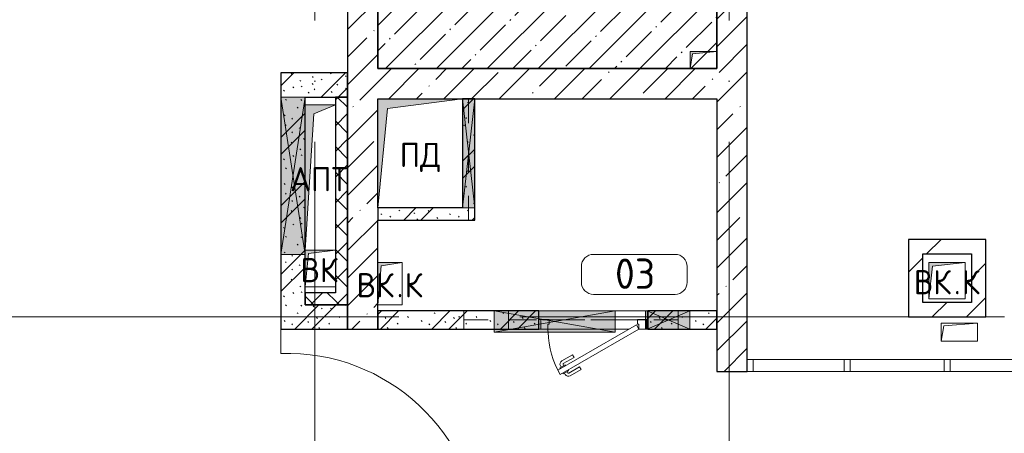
# Model space of a CAD drawing. Header units: millimetres. Extents: x -30540 to 175469, y -11730 to 122288.
# Tile 84 of 119: x 69499 to 77627, y 84840 to 88253. Entities that reach past the tile are written whole.
import ezdxf

# ---------------------------------------------------------------- set-up
doc = ezdxf.new("R2010")
doc.units = ezdxf.units.MM
doc.linetypes.add('3_ Штрих_ 1 х 1 мм', pattern=[400, 200, -200])
doc.linetypes.add('ADSK_Линия сетки', pattern=[5000, 4000, -500, 0, -500])
for name, color, linetype, lineweight in [('A-____-NOTE-TEXT', 7, 'Continuous', 18), ('A-AREA-____-IDEN', 7, 'Continuous', 9), ('A-DOOR-____-MCUT', 7, 'Continuous', 9), ('A-DOOR-____-OTLN', 7, 'Continuous', 18), ('A-DOOR-FRAM-MCUT', 7, 'Continuous', 9), ('A-FLOR-____-MCUT', 7, 'Continuous', 40), ('A-FLOR-____-OTLN', 7, 'Continuous', 18), ('A-FLOR-____-PATT', 7, 'Continuous', 18), ('A-GENM-____-OTLN', 7, 'Continuous', 18), ('A-GLAZ-____-MCUT', 7, 'Continuous', 9), ('A-GLAZ-____-OTLN', 7, 'Continuous', 18), ('A-GLAZ-CURT-MCUT', 7, 'Continuous', 9), ('A-GLAZ-CURT-OTLN', 7, 'Continuous', 18), ('A-GLAZ-CWMG-MCUT', 7, 'Continuous', 9), ('A-GLAZ-CWMG-OTLN', 7, 'Continuous', 18), ('A-WALL-____-MCUT', 7, 'Continuous', 40), ('A-WALL-____-PATT', 7, 'Continuous', 40), ('I-WALL-____-MCUT', 7, 'Continuous', 40), ('M-EQPM-____-OTLN', 7, 'Continuous', 18), ('S-BEAM-____-OTLN', 7, 'Continuous', 18), ('S-GRID-____-OTLN', 7, 'Continuous', 9)]:
    doc.layers.add(name, color=color, linetype=linetype, lineweight=lineweight)
doc.styles.add('GOST Common', font='GOST_Common.ttf', dxfattribs={"height": 200})
doc.styles.add('GOST Common_3', font='GOST_Common.ttf', dxfattribs={"height": 250})
pattern_1 = [(45, (0, 0), (-228.0985, 228.0985), []), (45, (228.1, 0), (-228.0985, 228.0985), [403.225, -80.645, 6.706, -73.939])]
pattern_2 = [(135, (300.56, 377.28), (-565.6854, 6e-14), [10, -790]), (135, (349.8, 474.73), (-565.6854, 6e-14), [10, -790]), (135, (423.93, 473.06), (-565.6854, 6e-14), [10, -790]), (135, (229.92, 447.9), (-565.6854, 6e-14), [10, -790]), (135, (155.08, 447.9), (-565.6854, 6e-14), [10, -790]), (135, (114.9, 369.03), (-565.6854, 6e-14), [10, -790]), (135, (132.43, 285.8), (-565.6854, 6e-14), [10, -790]), (135, (214.66, 322), (-565.6854, 6e-14), [10, -790]), (135, (198.16, 261.88), (-565.6854, 6e-14), [10, -790]), (135, (45.2, 272.9), (-565.6854, 6e-14), [10, -790]), (135, (42.32, 336.16), (-565.6854, 6e-14), [10, -790]), (135, (92.26, 192.24), (-565.6854, 6e-14), [10, -790]), (135, (7.07, 149.2), (-565.6854, 6e-14), [10, -790]), (135, (80.6, 95.1), (-565.6854, 6e-14), [10, -790]), (135, (79.53, 36.94), (-565.6854, 6e-14), [10, -790]), (135, (153.87, 74.56), (-565.6854, 6e-14), [10, -790]), (135, (228.35, 124.8), (-565.6854, 6e-14), [10, -790]), (135, (279.75, 180.4), (-565.6854, 6e-14), [10, -790]), (135, (282.9, 31.63), (-565.6854, 6e-14), [10, -790]), (135, (377.38, 53.45), (-565.6854, 6e-14), [10, -790]), (135, (352.28, 102.7), (-565.6854, 6e-14), [10, -790]), (135, (354.05, 0), (-565.6854, 6e-14), [10, -790]), (135, (553.23, 16.45), (-565.6854, 6e-14), [10, -790]), (135, (542.38, 63.45), (-565.6854, 6e-14), [10, -790]), (135, (536.58, 239.3), (-565.6854, 6e-14), [10, -790]), (135, (475.85, 203.9), (-565.6854, 6e-14), [10, -790]), (135, (475.85, 316.54), (-565.6854, 6e-14), [10, -790]), (135, (520.8, 408.7), (-565.6854, 6e-14), [10, -790]), (135, (551.1, 470.8), (-565.6854, 6e-14), [10, -790]), (135, (235.25, 537.93), (-565.6854, 6e-14), [10, -790]), (135, (407.25, 547.65), (-565.6854, 6e-14), [10, -790]), (135, (94.5, 558.6), (-565.6854, 6e-14), [10, -790]), (135, (46.4, 532.3), (-565.6854, 6e-14), [10, -790]), (135, (85.56, 465.04), (-565.6854, 6e-14), [10, -790]), (135, (355.53, 181.14), (-565.6854, 6e-14), [10, -790]), (135, (362.23, 243.6), (-565.6854, 6e-14), [10, -790]), (135, (413.45, 344.1), (-565.6854, 6e-14), [10, -790]), (135, (286.3, 273.25), (-565.6854, 6e-14), [10, -790]), (135, (423.02, 263.72), (-565.6854, 6e-14), [10, -790]), (135, (162.94, 190.2), (-565.6854, 6e-14), [10, -790]), (135, (470.25, 120.93), (-565.6854, 6e-14), [10, -790]), (135, (484.48, 9.78), (-565.6854, 6e-14), [10, -790]), (45, (0, 212.13), (-565.6854, 0), []), (45, (212.13, 0), (-565.6854, 0), []), (45, (353.55, 0), (-565.6854, 0), []), (45, (0, 353.55), (-565.6854, 0), [])]
pattern_3 = [(45, (0, 0), (-424.264, 424.264), []), (45, (0, 282.8), (-424.264, 424.264), [])]
pattern_4 = [(45, (0, 0), (-106.06602, 106.06602), []), (135, (0, 0), (-106.06602, -106.06602), [])]

# ---------------------------------------------------------------- blocks, each defined once
blk = doc.blocks.new('АР_Дверь однопольная - 900х2100h_750__Глухая_1 эт_Су_EI30-4614530-01 ЭО')
at = {"layer": 'A-DOOR-____-MCUT', "color": 254, "lineweight": 15, "true_color": 0xcccccc}
for p, q in [((274.5, 450), (-375, 75)), ((-355, 40.4), (294.5, 415.4)), ((294.5, 415.4), (274.5, 450)), ((-375, 75), (-355, 40.4))]:
    blk.add_line(p, q, dxfattribs=at)
at = {"layer": 'A-DOOR-____-OTLN', "color": 254, "lineweight": 5, "true_color": 0xcccccc}
for p, q in [((102.3, 408.3), (191.1, 459.6)), ((114.8, 386.7), (102.3, 408.3)), ((114.8, 386.7), (203.6, 437.9)), ((248.9, 444.4), (205.6, 419.4)), ((205.6, 419.4), (209.6, 412.5)), ((216.4, 425.7), (210.4, 436.1)), ((238, 438.2), (232, 448.6)), ((252.9, 437.5), (248.9, 444.4)), ((159.8, 308.7), (248.6, 360)), ((172.3, 287.1), (261.1, 338.3)), ((233.6, 370.9), (229.6, 377.9)), ((276.9, 395.9), (233.6, 370.9)), ((244.4, 377.2), (250.4, 366.8)), ((266, 389.7), (272, 379.3)), ((272.9, 402.9), (276.9, 395.9)), ((159.8, 308.7), (172.3, 287.1))]:
    blk.add_line(p, q, dxfattribs=at)
for centre, radius, start, end in [((206.1, 433.6), 30, 30, 120), ((206.1, 433.6), 4.99, 30, 120), ((246.1, 364.3), 4.99, 300, 30), ((246.1, 364.3), 30, 300, 30)]:
    blk.add_arc(centre, radius, start, end, dxfattribs=at)
at = {"layer": 'A-DOOR-____-OTLN', "color": 254, "lineweight": 13, "true_color": 0xcccccc}
for start, end in [(1.91959, 30), (360, 1.91959)]:
    blk.add_arc((-375, 75), 750, start, end, dxfattribs=at)
at = {"layer": 'A-DOOR-FRAM-MCUT', "color": 254, "lineweight": 15, "true_color": 0xcccccc}
for p, q in [((-445, 75), (-450, 75)), ((-435, 75), (-445, 75)), ((-375, 75), (-435, 75)), ((-435, 75), (-435, -5)), ((-375, 35), (-375, 75)), ((-365, 35), (-375, 35)), ((-365, -5), (-365, 35)), ((375, 35), (365, 35)), ((365, 35), (365, -5)), ((435, 75), (375, 75)), ((375, 75), (375, 35)), ((435, -5), (435, 75)), ((435, 75), (450, 75)), ((-445, -5), (-450, -5)), ((-435, -5), (-445, -5)), ((-435, -5), (-365, -5)), ((365, -5), (435, -5)), ((435, -5), (450, -5))]:
    blk.add_line(p, q, dxfattribs=at)
blk = doc.blocks.new('АР_Отверстие прямоугольное - ОВВ-4588227-01 ЭО')
at = {"layer": 'A-GLAZ-____-OTLN', "lineweight": 13, "true_color": 0xf9f9f9}
blk.add_hatch(color=7, dxfattribs=at).paths.add_polyline_path([(575, 50), (-325, 50), (-325, -50), (575, -50)])
at = {"layer": 'A-GLAZ-____-MCUT', "color": 254, "lineweight": 15, "true_color": 0xcccccc}
for p, q in [((-325, 50), (-325, -50)), ((575, 50), (575, -50))]:
    blk.add_line(p, q, dxfattribs=at)
at = {"layer": 'A-GLAZ-____-OTLN', "color": 254, "lineweight": 5, "true_color": 0xcccccc}
for p, q in [((575, 50), (-325, -50)), ((-325, 50), (575, -50))]:
    blk.add_line(p, q, dxfattribs=at)
at = {"layer": 'A-GLAZ-____-OTLN', "color": 254, "lineweight": 13, "true_color": 0xcccccc}
for p, q in [((575, 50), (-325, 50)), ((-325, 50), (-325, -50)), ((575, -50), (575, 50)), ((-325, -50), (575, -50))]:
    blk.add_line(p, q, dxfattribs=at)
blk = doc.blocks.new('АР_Отверстие прямоугольное - ОВВ-4793839-01 ЭО')
at = {"layer": 'A-GLAZ-____-OTLN', "lineweight": 13, "true_color": 0xf9f9f9}
blk.add_hatch(color=7, dxfattribs=at).paths.add_polyline_path([(-50, 75), (-50, -75), (300, -75), (300, 75)])
at = {"layer": 'A-GLAZ-____-MCUT', "color": 254, "lineweight": 15, "true_color": 0xcccccc}
for p, q in [((-50, 75), (-50, -75)), ((300, 75), (300, -75))]:
    blk.add_line(p, q, dxfattribs=at)
at = {"layer": 'A-GLAZ-____-OTLN', "color": 254, "lineweight": 5, "true_color": 0xcccccc}
for p, q in [((300, 75), (-50, -75)), ((-50, 75), (300, -75))]:
    blk.add_line(p, q, dxfattribs=at)
at = {"layer": 'A-GLAZ-____-OTLN', "color": 254, "lineweight": 13, "true_color": 0xcccccc}
for p, q in [((300, 75), (-50, 75)), ((-50, 75), (-50, -75)), ((300, -75), (300, 75)), ((-50, -75), (300, -75))]:
    blk.add_line(p, q, dxfattribs=at)
blk = doc.blocks.new('АР_Отверстие прямоугольное - ОВВ-4534553-01 ЭО')
at = {"layer": 'A-GLAZ-____-OTLN', "lineweight": 13, "true_color": 0xf9f9f9}
blk.add_hatch(color=7, dxfattribs=at).paths.add_polyline_path([(-375, -100), (625, -100), (625, 75), (-375, 75)])
at = {"layer": 'A-GLAZ-____-MCUT', "color": 254, "lineweight": 15, "true_color": 0xcccccc}
for p, q in [((-375, 75), (-375, -75)), ((625, 75), (625, -75))]:
    blk.add_line(p, q, dxfattribs=at)
at = {"layer": 'A-GLAZ-____-OTLN', "color": 254, "lineweight": 5, "true_color": 0xcccccc}
for p, q in [((625, 75), (-375, -100)), ((-375, 75), (625, -100))]:
    blk.add_line(p, q, dxfattribs=at)
at = {"layer": 'A-GLAZ-____-OTLN', "color": 254, "lineweight": 13, "true_color": 0xcccccc}
for p, q in [((625, 75), (-375, 75)), ((-375, 75), (-375, -100)), ((625, -100), (625, 75)), ((-375, -100), (625, -100))]:
    blk.add_line(p, q, dxfattribs=at)
blk = doc.blocks.new('Прямоугольный импост - 100Х50-3553541-01 ЭО')
at = {"layer": 'A-GLAZ-CWMG-MCUT', "color": 254, "lineweight": 15, "true_color": 0xcccccc}
for p, q in [((-50, 50), (0, 50)), ((-50, -50), (-50, 50)), ((0, 50), (0, -50)), ((0, -50), (-50, -50))]:
    blk.add_line(p, q, dxfattribs=at)
blk = doc.blocks.new('Системная панель - С остеклением-3552978-01 ЭО')
at = {"layer": 'A-GLAZ-CURT-MCUT', "color": 254, "lineweight": 15, "true_color": 0xcccccc}
for p, q in [((375, 50), (-375, 50)), ((-375, 50), (-375, -50)), ((375, -50), (375, 50)), ((-375, -50), (375, -50))]:
    blk.add_line(p, q, dxfattribs=at)
blk = doc.blocks.new('Системная панель - С остеклением-3552993-01 ЭО')
at = {"layer": 'A-GLAZ-CURT-MCUT', "color": 254, "lineweight": 15, "true_color": 0xcccccc}
for p, q in [((387.5, 50), (-387.5, 50)), ((-387.5, 50), (-387.5, -50)), ((387.5, -50), (387.5, 50)), ((-387.5, -50), (387.5, -50))]:
    blk.add_line(p, q, dxfattribs=at)
blk = doc.blocks.new('Прямоугольный импост - 100Х50-3553539-01 ЭО')
at = {"layer": 'A-GLAZ-CWMG-MCUT', "color": 254, "lineweight": 15, "true_color": 0xcccccc}
for p, q in [((-25, 50), (25, 50)), ((-25, -50), (-25, 50)), ((25, 50), (25, -50)), ((25, -50), (-25, -50))]:
    blk.add_line(p, q, dxfattribs=at)
blk = doc.blocks.new('АР_Отверстие прямоугольное - АПТ-4583288-01 ЭО')
at = {"layer": 'A-GLAZ-____-OTLN', "lineweight": 13, "true_color": 0xf9f9f9}
blk.add_hatch(color=7, dxfattribs=at).paths.add_polyline_path([(-525, 100), (-525, -100), (775, -100), (775, 100), (-517.5, 100)])
at = {"layer": 'A-GLAZ-____-MCUT', "color": 254, "lineweight": 15, "true_color": 0xcccccc}
for p, q in [((-525, 100), (-525, -100)), ((775, 100), (775, -100))]:
    blk.add_line(p, q, dxfattribs=at)
at = {"layer": 'A-GLAZ-____-OTLN', "color": 254, "lineweight": 5, "true_color": 0xcccccc}
for p, q in [((775, 100), (-525, -100)), ((-525, 100), (775, -100))]:
    blk.add_line(p, q, dxfattribs=at)
at = {"layer": 'A-GLAZ-____-OTLN', "color": 254, "lineweight": 13, "true_color": 0xcccccc}
for p, q in [((775, 100), (-525, 100)), ((-525, 100), (-525, -100)), ((775, -100), (775, 100)), ((-525, -100), (775, -100))]:
    blk.add_line(p, q, dxfattribs=at)
blk = doc.blocks.new('АР_Перемычка - 150_Уx2_50x5__250-250-4841910-01 ЭО')
at = {"layer": 'S-BEAM-____-OTLN', "color": 254, "linetype": '3_ Штрих_ 1 х 1 мм', "lineweight": 15, "true_color": 0xdcdcdc}
for p, q in [((-700, 75), (-700, -75)), ((700, 75), (700, -75)), ((-700, 0), (-445, 0)), ((-445, 0), (-180, 0)), ((-180, 0), (700, 0))]:
    blk.add_line(p, q, dxfattribs=at)
blk = doc.blocks.new('АР_Перемычка - 100_Уx1_75x5__Оп_0_125x80x5_-100-4588256-01 ЭО')
at = {"layer": 'S-BEAM-____-OTLN', "color": 254, "linetype": '3_ Штрих_ 1 х 1 мм', "lineweight": 15, "true_color": 0xdcdcdc}
for p, q in [((-450, 50), (-450, -50)), ((550, 50), (550, -50)), ((-450, 0), (550, 0))]:
    blk.add_line(p, q, dxfattribs=at)
blk = doc.blocks.new('АР_Перемычка - 150_Уx2_50x5__250-250-4841911-01 ЭО')
at = {"layer": 'S-BEAM-____-OTLN', "color": 254, "linetype": '3_ Штрих_ 1 х 1 мм', "lineweight": 15, "true_color": 0xdcdcdc}
for p, q in [((-750, 75), (-750, -75)), ((750, 75), (750, -75)), ((-750, 0), (750, 0))]:
    blk.add_line(p, q, dxfattribs=at)
blk = doc.blocks.new('АР_Канал вертикальный прямоугольный - ПД-3616552-01 ЭО')
at = {"layer": 'M-EQPM-____-OTLN', "lineweight": 13, "true_color": 0xe2e2e2}
blk.add_hatch(color=254, dxfattribs=at).paths.add_polyline_path([(-350, -450), (-270, 370), (350, 450), (-350, 450)])
at = {"layer": 'M-EQPM-____-OTLN', "color": 253, "lineweight": 13, "true_color": 0xaaaaaa}
for p, q in [((350, 450), (-350, 450)), ((-350, 450), (-350, -450)), ((350, 450), (-350, 450)), ((-350, 450), (-350, -450)), ((-350, -450), (-350, 450)), ((-350, 450), (350, 450)), ((-270, 370), (350, 450)), ((-270, 370), (350, 450)), ((350, -450), (350, 450)), ((350, 450), (350, -450)), ((-350, -450), (-270, 370)), ((-350, -450), (-270, 370)), ((-350, -450), (350, -450)), ((350, -450), (-350, -450))]:
    blk.add_line(p, q, dxfattribs=at)
blk = doc.blocks.new('АР_Канал вертикальный прямоугольный - ВК_К-7411578-01 ЭО')
at = {"layer": 'M-EQPM-____-OTLN', "lineweight": 13, "true_color": 0xe2e2e2}
blk.add_hatch(color=254, dxfattribs=at).paths.add_polyline_path([(-150, -150), (-120, 120), (150, 150), (-150, 150)])
at = {"layer": 'M-EQPM-____-OTLN', "color": 253, "lineweight": 13, "true_color": 0xaaaaaa}
for p, q in [((150, 150), (-150, 150)), ((-150, 150), (-150, -150)), ((150, 150), (-150, 150)), ((-150, 150), (-150, -150)), ((-150, -150), (-150, 150)), ((-150, 150), (150, 150)), ((-150, -150), (-120, 120)), ((-150, -150), (-120, 120)), ((-120, 120), (150, 150)), ((-120, 120), (150, 150)), ((150, -150), (150, 150)), ((150, 150), (150, -150)), ((-150, -150), (150, -150)), ((150, -150), (-150, -150))]:
    blk.add_line(p, q, dxfattribs=at)
blk = doc.blocks.new('АР_Канал вертикальный прямоугольный - ОВО-3635520-01 ЭО')
at = {"layer": 'M-EQPM-____-OTLN', "lineweight": 13, "true_color": 0xe2e2e2}
blk.add_hatch(color=254, dxfattribs=at).paths.add_polyline_path([(-110, -70), (-92, 52), (110, 70), (-110, 70)])
at = {"layer": 'M-EQPM-____-OTLN', "color": 253, "lineweight": 13, "true_color": 0xaaaaaa}
for p, q in [((110, 70), (-110, 70)), ((-110, 70), (-110, -70)), ((110, 70), (-110, 70)), ((-110, 70), (-110, -70)), ((-110, -70), (-110, 70)), ((-110, 70), (110, 70)), ((-110, -70), (-92, 52)), ((-110, -70), (-92, 52)), ((-92, 52), (110, 70)), ((-92, 52), (110, 70)), ((110, -70), (110, 70)), ((110, 70), (110, -70)), ((-110, -70), (110, -70)), ((110, -70), (-110, -70))]:
    blk.add_line(p, q, dxfattribs=at)
blk = doc.blocks.new('АР_Канал вертикальный прямоугольный - ВК_К-2976438-01 ЭО')
at = {"layer": 'M-EQPM-____-OTLN', "lineweight": 13, "true_color": 0xe2e2e2}
blk.add_hatch(color=254, dxfattribs=at).paths.add_polyline_path([(-100, -175), (-72.5, 147.5), (100, 175), (-100, 175)])
at = {"layer": 'M-EQPM-____-OTLN', "color": 253, "lineweight": 13, "true_color": 0xaaaaaa}
for p, q in [((100, 175), (-100, 175)), ((-100, 175), (-100, -175)), ((100, 175), (-100, 175)), ((-100, 175), (-100, -175)), ((-100, -175), (-100, 175)), ((-100, 175), (100, 175)), ((-72.5, 147.5), (100, 175)), ((-72.5, 147.5), (100, 175)), ((100, -175), (100, 175)), ((100, 175), (100, -175)), ((-100, -175), (-72.5, 147.5)), ((-100, -175), (-72.5, 147.5)), ((-100, -175), (100, -175)), ((100, -175), (-100, -175))]:
    blk.add_line(p, q, dxfattribs=at)
blk = doc.blocks.new('АР_Канал вертикальный прямоугольный - ЭОМ-2977677-01 ЭО')
at = {"layer": 'A-GENM-____-OTLN', "color": 253, "lineweight": 13, "true_color": 0xaaaaaa}
for p, q in [((-150, -75), (-150, 75)), ((-150, 75), (150, 75))]:
    blk.add_line(p, q, dxfattribs=at)
at = {"layer": 'M-EQPM-____-OTLN', "color": 253, "lineweight": 13, "true_color": 0xaaaaaa}
for p, q in [((-150, -75), (-150, 75)), ((-150, 75), (150, 75)), ((-150, -75), (-127.5, 52.5)), ((-127.5, 52.5), (150, 75)), ((150, 75), (150, -75)), ((150, -75), (-150, -75))]:
    blk.add_line(p, q, dxfattribs=at)
blk = doc.blocks.new('АР_Канал вертикальный прямоугольный - АПТ-3082643-01 ЭО')
at = {"layer": 'M-EQPM-____-OTLN', "lineweight": 13, "true_color": 0xe2e2e2}
blk.add_hatch(color=254, dxfattribs=at).paths.add_polyline_path([(-125, -600), (-52.5, 527.5), (125, 600), (-125, 600), (-125, -329.1)])
at = {"layer": 'M-EQPM-____-OTLN', "color": 253, "lineweight": 13, "true_color": 0xaaaaaa}
for p, q in [((125, 600), (-125, 600)), ((-125, 600), (-125, -600)), ((125, 600), (-125, 600)), ((-125, 600), (-125, -600)), ((-125, -600), (-125, 600)), ((-125, 600), (125, 600)), ((-52.5, 527.5), (125, 600)), ((-52.5, 527.5), (125, 600)), ((125, -600), (125, 600)), ((125, 600), (125, -600)), ((-125, -600), (-52.5, 527.5)), ((-125, -600), (-52.5, 527.5)), ((-125, -600), (125, -600)), ((125, -600), (-125, -600))]:
    blk.add_line(p, q, dxfattribs=at)
blk = doc.blocks.new('АР_Канал вертикальный прямоугольный - ВК-3429856-01 ЭО')
at = {"layer": 'M-EQPM-____-OTLN', "lineweight": 13, "true_color": 0xe2e2e2}
blk.add_hatch(color=254, dxfattribs=at).paths.add_polyline_path([(-125, -150), (-97.5, 122.5), (125, 150), (-125, 150)])
at = {"layer": 'M-EQPM-____-OTLN', "color": 253, "lineweight": 13, "true_color": 0xaaaaaa}
for p, q in [((125, 150), (-125, 150)), ((-125, 150), (-125, -150)), ((125, 150), (-125, 150)), ((-125, 150), (-125, -150)), ((-125, -150), (-125, 150)), ((-125, 150), (125, 150)), ((-125, -150), (-97.5, 122.5)), ((-125, -150), (-97.5, 122.5)), ((-97.5, 122.5), (125, 150)), ((-97.5, 122.5), (125, 150)), ((125, -150), (125, 150)), ((125, 150), (125, -150)), ((-125, -150), (125, -150)), ((125, -150), (-125, -150))]:
    blk.add_line(p, q, dxfattribs=at)
blk = doc.blocks.new('Наметкина 10_РД_АР_К3_отсоединено_rvt-1-01 ЭО')
at = {"layer": 'A-FLOR-____-PATT', "lineweight": 5, "true_color": 0xcccccc}
h = blk.add_hatch(dxfattribs=at)
h.set_pattern_fill('FP_54', color=254, style=0, pattern_type=2)
h.set_pattern_definition([(45, (0, 0), (-210.0107, 210.0107), [297, -49.5, 9.9, -49.5]), (45, (0, 209.88), (-210.0107, 210.0107), [])])
h.paths.add_polyline_path([(75255.3, 87850), (75255.3, 87990), (75053.3, 87972), (75035.3, 87850), (75053.3, 87850)])
h.paths.add_polyline_path([(73548.1, 87850), (75035.3, 87850), (75035.3, 87990), (75255.3, 87990), (75255.3, 89320), (73835.3, 89320), (73835.3, 89380), (72455.3, 89380), (72455.3, 87850)])
at = {"layer": 'A-WALL-____-PATT', "lineweight": 5, "true_color": 0xcccccc}
h = blk.add_hatch(dxfattribs=at)
h.set_pattern_fill('FP_27', color=254, style=0, pattern_type=2)
h.set_pattern_definition(pattern_1)
h.paths.add_polyline_path([(72455.3, 85700), (72455.3, 91100), (72205.3, 91100), (72205.3, 85700)])
h.paths.add_polyline_path([(72205.3, 92350), (72455.3, 92350), (72455.3, 94150), (72205.3, 94150), (72205.3, 93849.2)])
h = blk.add_hatch(dxfattribs=at)
h.set_pattern_fill('FP_27', color=254, style=0, pattern_type=2)
h.set_pattern_definition(pattern_1)
h.paths.add_polyline_path([(75505.3, 85350), (75505.3, 94150), (75255.3, 94150), (75255.3, 85350)])
h = blk.add_hatch(dxfattribs=at)
h.set_pattern_fill('FP_51', color=254, style=0, pattern_type=2)
h.set_pattern_definition(pattern_2)
h.paths.add_polyline_path([(72205.3, 87615), (72205.3, 87815), (71655.3, 87815), (71655.3, 87615), (71855.3, 87615)])
h = blk.add_hatch(dxfattribs=at)
h.set_pattern_fill('FP_27', color=254, style=0, pattern_type=2)
h.set_pattern_definition(pattern_1)
h.paths.add_polyline_path([(75053.3, 87600), (75255.3, 87600), (75255.3, 87850), (72455.3, 87850), (72455.3, 87600), (75035.3, 87600)])
h = blk.add_hatch(dxfattribs=at)
h.set_pattern_fill('FP_51', color=254, style=0, pattern_type=2)
h.set_pattern_definition(pattern_2)
h.paths.add_polyline_path([(71855.3, 85900), (71855.3, 87615), (71655.3, 87615), (71655.3, 85900)])
h = blk.add_hatch(dxfattribs=at)
h.set_pattern_fill('FP_53', color=254, style=0, pattern_type=2)
h.set_pattern_definition(pattern_4)
h.paths.add_polyline_path([(72205.3, 85900), (72205.3, 87615), (72105.3, 87615), (72105.3, 85900)])
h = blk.add_hatch(dxfattribs=at)
h.set_pattern_fill('FP_51', color=254, style=0, pattern_type=2)
h.set_pattern_definition(pattern_2)
h.paths.add_polyline_path([(73155.3, 86600), (73255.3, 86600), (73255.3, 87600), (73155.3, 87600), (73155.3, 86620.9)])
h = blk.add_hatch(dxfattribs=at)
h.set_pattern_fill('FP_51', color=254, style=0, pattern_type=2)
h.set_pattern_definition(pattern_2)
h.paths.add_polyline_path([(73155.3, 86600), (73155.3, 86700), (72455.3, 86700), (72455.3, 86600)])
h = blk.add_hatch(dxfattribs=at)
h.set_pattern_fill('FP_52', color=254, style=0, pattern_type=2)
h.set_pattern_definition(pattern_3)
h.paths.add_polyline_path([(76955.3, 85800), (76955.3, 86440), (76835.3, 86440), (76835.3, 85800)])
h = blk.add_hatch(dxfattribs=at)
h.set_pattern_fill('FP_52', color=254, style=0, pattern_type=2)
h.set_pattern_definition(pattern_3)
h.paths.add_polyline_path([(77355.3, 86320), (77475.3, 86320), (77475.3, 86440), (76955.3, 86440), (76955.3, 86320)])
h = blk.add_hatch(dxfattribs=at)
h.set_pattern_fill('FP_52', color=254, style=0, pattern_type=2)
h.set_pattern_definition(pattern_3)
h.paths.add_polyline_path([(77475.3, 85920), (77475.3, 86320), (77355.3, 86320), (77355.3, 85920)])
h = blk.add_hatch(dxfattribs=at)
h.set_pattern_fill('FP_53', color=254, style=0, pattern_type=2)
h.set_pattern_definition(pattern_4)
h.paths.add_polyline_path([(72105.3, 85900), (72105.3, 86000), (71855.3, 86000), (71855.3, 85900)])
h = blk.add_hatch(dxfattribs=at)
h.set_pattern_fill('FP_52', color=254, style=0, pattern_type=2)
h.set_pattern_definition(pattern_3)
h.paths.add_polyline_path([(76955.3, 85800), (77475.3, 85800), (77475.3, 85920), (76955.3, 85920)])
h = blk.add_hatch(dxfattribs=at)
h.set_pattern_fill('FP_51', color=254, style=0, pattern_type=2)
h.set_pattern_definition(pattern_2)
h.paths.add_polyline_path([(72205.3, 85700), (72205.3, 85900), (71655.3, 85900), (71655.3, 85700)])
h = blk.add_hatch(dxfattribs=at)
h.set_pattern_fill('FP_51', color=254, style=0, pattern_type=2)
h.set_pattern_definition(pattern_2)
h.paths.add_polyline_path([(72455.3, 85700), (73785.3, 85700), (73785.3, 85850), (72455.3, 85850)])
h.paths.add_polyline_path([(75255.3, 85700), (75255.3, 85850), (74685.3, 85850), (74685.3, 85700), (75030.3, 85700)])
at = {"layer": 'A-FLOR-____-MCUT', "color": 254, "lineweight": 30, "true_color": 0xcccccc}
for p, q in [((72455.3, 89380), (72455.3, 87850)), ((75255.3, 87850), (75255.3, 89320)), ((72455.3, 87850), (75255.3, 87850))]:
    blk.add_line(p, q, dxfattribs=at)
at = {"layer": 'A-FLOR-____-OTLN', "color": 254, "lineweight": 13, "true_color": 0xcccccc}
for p, q in [((73785.3, 85850), (74415.3, 85850)), ((74415.3, 85850), (74680.3, 85850)), ((74680.3, 85850), (74685.3, 85850)), ((71655.3, 85700), (71655.3, 85499.2)), ((73800.3, 85700), (73785.3, 85700)), ((74415.3, 85700), (73860.3, 85700)), ((74530.3, 85700), (74415.3, 85700)), ((74680.3, 85700), (74670.3, 85700)), ((74685.3, 85700), (74680.3, 85700))]:
    blk.add_line(p, q, dxfattribs=at)
blk.add_arc((71705.3, 83900), 1600, 272.86598, 91.79078, dxfattribs=at)
at = {"layer": 'A-WALL-____-MCUT', "color": 254, "lineweight": 30, "true_color": 0xcccccc}
for p, q in [((75255.3, 94150), (75255.3, 87850)), ((75505.3, 85350), (75505.3, 94150)), ((72205.3, 91100), (72205.3, 85700)), ((72455.3, 87850), (72455.3, 91100)), ((72205.3, 87815), (71655.3, 87815)), ((71655.3, 87815), (71655.3, 87615)), ((72205.3, 87615), (72205.3, 87815)), ((75255.3, 87850), (72455.3, 87850)), ((71655.3, 87615), (71655.3, 86315)), ((71855.3, 87615), (72205.3, 87615)), ((71855.3, 86315), (71855.3, 87615)), ((72105.3, 87615), (72105.3, 86000)), ((72205.3, 87615), (72105.3, 87615)), ((72205.3, 85900), (72205.3, 87615)), ((72455.3, 86700), (72455.3, 87600)), ((72455.3, 87600), (73155.3, 87600)), ((73155.3, 87600), (73255.3, 87600)), ((73255.3, 87600), (75255.3, 87600)), ((75255.3, 87600), (75255.3, 85350)), ((72455.3, 86700), (72455.3, 86600)), ((72455.3, 85700), (72455.3, 86600)), ((71655.3, 86315), (71655.3, 85900)), ((71855.3, 85900), (71855.3, 86315)), ((72105.3, 86000), (71855.3, 86000)), ((71855.3, 86000), (71855.3, 85900)), ((71655.3, 85900), (71655.3, 85700)), ((72205.3, 85900), (71855.3, 85900)), ((71855.3, 85900), (72105.3, 85900)), ((72105.3, 85900), (72205.3, 85900)), ((72205.3, 85700), (72205.3, 85900)), ((71655.3, 85700), (72205.3, 85700)), ((72205.3, 85700), (72455.3, 85700)), ((75255.3, 85350), (75505.3, 85350))]:
    blk.add_line(p, q, dxfattribs=at)
at = {"layer": 'I-WALL-____-MCUT', "color": 254, "lineweight": 30, "true_color": 0xcccccc}
for p, q in [((73155.3, 87600), (73155.3, 86700)), ((73255.3, 87600), (73155.3, 87600)), ((73255.3, 86700), (73255.3, 87600)), ((73155.3, 86700), (72455.3, 86700)), ((73255.3, 86600), (73255.3, 86700)), ((72455.3, 86600), (73155.3, 86600)), ((73155.3, 86600), (73255.3, 86600)), ((76835.3, 86440), (76835.3, 85800)), ((76955.3, 86440), (76835.3, 86440)), ((77475.3, 86440), (76955.3, 86440)), ((77475.3, 86320), (77475.3, 86440)), ((76955.3, 86320), (77355.3, 86320)), ((76955.3, 85920), (76955.3, 86320)), ((77355.3, 86320), (77355.3, 85920)), ((77475.3, 85920), (77475.3, 86320)), ((77355.3, 85920), (76955.3, 85920)), ((77475.3, 85800), (77475.3, 85920)), ((73415.3, 85850), (72455.3, 85850)), ((72455.3, 85850), (72455.3, 85700)), ((73785.3, 85850), (73415.3, 85850)), ((73785.3, 85700), (73785.3, 85850)), ((75030.3, 85850), (74685.3, 85850)), ((74685.3, 85850), (74685.3, 85700)), ((75255.3, 85850), (75030.3, 85850)), ((75255.3, 85700), (75255.3, 85850)), ((76835.3, 85800), (76955.3, 85800)), ((76955.3, 85800), (77475.3, 85800)), ((72455.3, 85700), (73415.3, 85700)), ((73415.3, 85700), (73785.3, 85700)), ((74685.3, 85700), (75030.3, 85700)), ((75030.3, 85700), (75255.3, 85700))]:
    blk.add_line(p, q, dxfattribs=at)
at = {"layer": 'A-DOOR-____-OTLN', "color": 254, "lineweight": 13, "true_color": 0xcccccc, "rotation": 180}
blk.add_blockref('АР_Дверь однопольная - 900х2100h_750__Глухая_1 эт_Су_EI30-4614530-01 ЭО', (74235.3, 85775), dxfattribs=at)
at = {"layer": 'A-GLAZ-____-OTLN', "color": 254, "lineweight": 13, "true_color": 0xcccccc}
for name, p, rotation in [('АР_Отверстие прямоугольное - АПТ-4583288-01 ЭО', (71755.3, 86840), 89.99999999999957), ('АР_Отверстие прямоугольное - ОВВ-4588227-01 ЭО', (73205.3, 87275), 269.9999999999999), ('АР_Отверстие прямоугольное - ОВВ-4793839-01 ЭО', (74980.3, 85775), 180)]:
    blk.add_blockref(name, p, dxfattribs=dict(at, rotation=rotation))
blk.add_blockref('АР_Отверстие прямоугольное - ОВВ-4534553-01 ЭО', (73790.3, 85775), dxfattribs=at)
at = {"layer": 'A-GLAZ-CURT-OTLN', "color": 254, "lineweight": 13, "true_color": 0xcccccc, "rotation": 180}
for name, p in [('Системная панель - С остеклением-3552978-01 ЭО', (75930.3, 85400)), ('Системная панель - С остеклением-3552993-01 ЭО', (76742.8, 85400)), ('Системная панель - С остеклением-3552993-01 ЭО', (77567.8, 85400))]:
    blk.add_blockref(name, p, dxfattribs=at)
at = {"layer": 'A-GLAZ-CWMG-OTLN', "color": 254, "lineweight": 13, "true_color": 0xcccccc, "extrusion": (0, 0, -1)}
for name, p in [('Прямоугольный импост - 100Х50-3553541-01 ЭО', (-75505.3, 85400)), ('Прямоугольный импост - 100Х50-3553539-01 ЭО', (-76330.3, 85400)), ('Прямоугольный импост - 100Х50-3553539-01 ЭО', (-77155.3, 85400))]:
    blk.add_blockref(name, p, dxfattribs=at)
at = {"layer": 'M-EQPM-____-OTLN', "color": 253, "lineweight": 5, "true_color": 0xaaaaaa}
for name, p in [('АР_Канал вертикальный прямоугольный - ОВО-3635520-01 ЭО', (75145.3, 87920)), ('АР_Канал вертикальный прямоугольный - АПТ-3082643-01 ЭО', (71980.3, 86950)), ('АР_Канал вертикальный прямоугольный - ПД-3616552-01 ЭО', (72805.3, 87150)), ('АР_Канал вертикальный прямоугольный - ВК-3429856-01 ЭО', (71980.3, 86200)), ('АР_Канал вертикальный прямоугольный - ВК_К-2976438-01 ЭО', (72555.3, 86075)), ('АР_Канал вертикальный прямоугольный - ВК_К-7411578-01 ЭО', (77155.3, 86100)), ('АР_Канал вертикальный прямоугольный - ЭОМ-2977677-01 ЭО', (77255.3, 85675))]:
    blk.add_blockref(name, p, dxfattribs=at)
at = {"layer": 'S-BEAM-____-OTLN', "color": 254, "lineweight": 13, "true_color": 0xcccccc}
for name, p, rotation in [('АР_Перемычка - 100_Уx1_75x5__Оп_0_125x80x5_-100-4588256-01 ЭО', (73205.3, 87150), 269.9999999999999), ('АР_Перемычка - 150_Уx2_50x5__250-250-4841910-01 ЭО', (74235.3, 85775), 180)]:
    blk.add_blockref(name, p, dxfattribs=dict(at, rotation=rotation))
blk.add_blockref('АР_Перемычка - 150_Уx2_50x5__250-250-4841911-01 ЭО', (73915.3, 85775), dxfattribs=at)
at = {"layer": 'A-____-NOTE-TEXT', "color": 253, "lineweight": 5, "true_color": 0xaaaaaa, "char_height": 200, "attachment_point": 1, "style": 'GOST Common'}
for s, insert, width in [('ПД', (72636.1, 87237.2), 416.877), ('АПТ', (71732.1, 87037.2), 609.282), ('ВК', (71818.1, 86287.2), 400.844), ('ВК', (72280.1, 86162.2), 400.844), ('\\fGOST Common|b0|i0|c204|p34|;К', (72677, 86162.2), 192.405), ('ВК', (76880.1, 86187.2), 400.844), ('\\fGOST Common|b0|i0|c204|p34|;К', (77277, 86187.2), 192.405), ('\\fGOST Common|b0|i0|c204|p34|;.', (72610.8, 86162.2), 80.169), ('\\fGOST Common|b0|i0|c204|p34|;.', (77210.8, 86187.2), 80.169)]:
    blk.add_mtext(s, dxfattribs=dict(at, insert=insert, width=width))
blk = doc.blocks.new('Марка помещения 2 - Марка помещения 2-1605974-01 ЭО')
at = {"layer": 'A-AREA-____-IDEN', "color": 253, "true_color": 0xaaaaaa}
for p, q in [((-1.797, 0.841), (1.569, 0.841)), ((-2.297, -0.309), (-2.297, 0.341)), ((2.069, 0.341), (2.069, -0.309)), ((1.569, -0.809), (-1.797, -0.809))]:
    blk.add_line(p, q, dxfattribs=at)
for centre, start, end in [((-1.797, 0.341), 90, 180), ((1.569, 0.341), 0, 90), ((-1.797, -0.309), 180, 270), ((1.569, -0.309), 270, 360)]:
    blk.add_arc(centre, 0.5, start, end, dxfattribs=at)

msp = doc.modelspace()

# ---------------------------------------------------------------- linework, layer by layer
at = {"layer": 'S-GRID-____-OTLN', "color": 253, "linetype": 'ADSK_Линия сетки', "true_color": 0xaaaaaa}
for p, q in [((71935.3, 53245.6), (71935.3, 100101.1)), ((75355.3, 53245.6), (75355.3, 100101.1)), ((132629, 85800), (62296.8, 85800))]:
    msp.add_line(p, q, dxfattribs=at)

# ---------------------------------------------------------------- block references
at = {"lineweight": 5}
msp.add_blockref('Наметкина 10_РД_АР_К3_отсоединено_rvt-1-01 ЭО', (0, 0), dxfattribs=at)
at = {"layer": 'A-AREA-____-IDEN', "color": 253, "true_color": 0xaaaaaa, "xscale": 199.9999999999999, "yscale": 199.9999999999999, "zscale": 199.9999999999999}
msp.add_blockref('Марка помещения 2 - Марка помещения 2-1605974-01 ЭО', (74595.3, 86148.4), dxfattribs=at)

# ---------------------------------------------------------------- texts
at = {"layer": 'A-AREA-____-IDEN', "color": 253, "true_color": 0xaaaaaa, "insert": (74413.8, 86282.1), "char_height": 250, "width": 448.945, "attachment_point": 1, "style": 'GOST Common_3'}
msp.add_mtext('03', dxfattribs=at)

doc.saveas('drawing.dxf')
